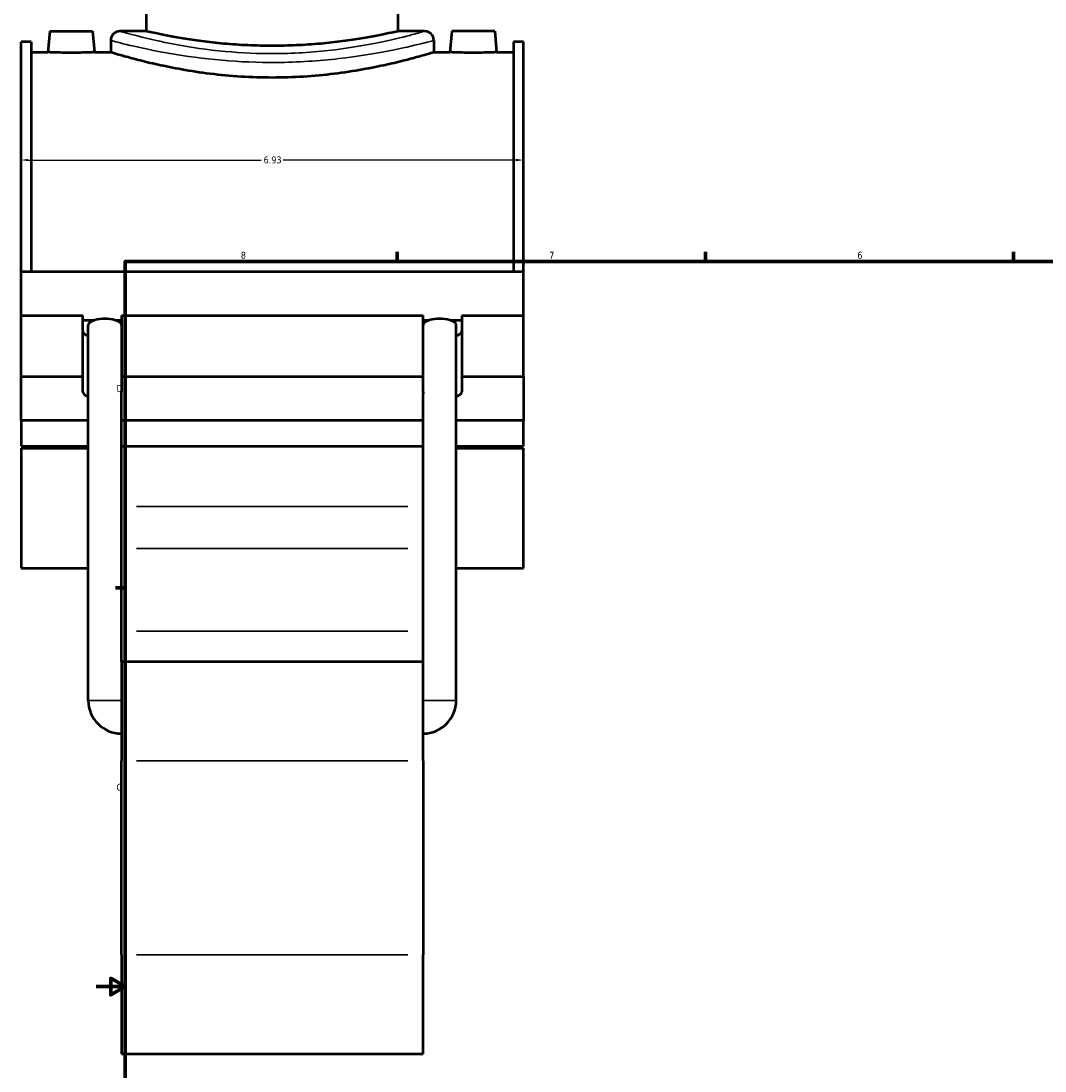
# Model space of a CAD drawing. Header units: inches. Extents: x -0.9 to 58.8, y -1.4 to 57.2.
# Tile 2 of 9: x -0.9 to 13.2, y 9.8 to 24.3. Entities that reach past the tile are written whole.
import ezdxf

# ---------------------------------------------------------------- set-up
doc = ezdxf.new("R2010")
doc.units = ezdxf.units.IN
doc.header["$MEASUREMENT"] = 0
for name, color, linetype, lineweight in [('Border (ANSI)', 7, 'Continuous', 70), ('Dimension (ANSI)', 7, 'Continuous', 25), ('Visible (ANSI)', 7, 'Continuous', 50), ('Visible Narrow (ANSI)', 7, 'Continuous', 35)]:
    doc.layers.add(name, color=color, linetype=linetype, lineweight=lineweight)
doc.styles.add('Note Text (ANSI)', font='tahoma.ttf')
doc.dimstyles.new('Default (ANSI)', dxfattribs={"dimtxt": 0.094488, "dimasz": 0.098425, "dimexe": 0.125, "dimexo": 0.0625, "dimgap": 0.031496, "dimtad": 0, "dimtih": 1, "dimtoh": 1, "dimrnd": 1e-08, "dimzin": 4, "dimdsep": 46, "dimtxsty": 'Note Text (ANSI)', "dimcen": 0.09, "dimdle": 0.393701, "dimclrd": 256, "dimclre": 256, "dimclrt": 5, "dimadec": 0, "dimazin": 1, "dimtfac": 1, "dimtofl": 0, "dimtmove": 0, "dimatfit": 3, "dimfxl": 1, "dimtolj": 1, "dimtzin": 4, "dimlwd": -1, "dimlwe": -1, "dimarcsym": 0})

# ---------------------------------------------------------------- blocks, each defined once
blk = doc.blocks.new('Borders Default Border')
at = {"layer": 'Border (ANSI)'}
for p, q in [((4.25, 21), (4.25, 21.134)), ((8.5, 21), (8.5, 21.134)), ((12.75, 21), (12.75, 21.134)), ((0.5, 16.5), (0.366, 16.5))]:
    blk.add_line(p, q, dxfattribs=at)
at = {"layer": 'Border (ANSI)', "flags": 128}
for points in [[(0.5, 1), (0.5, 21), (33.5, 21), (33.5, 1), (0.5, 1)], [(0.1, 11), (0.5, 11), (0.3, 11.115), (0.3, 10.885), (0.5, 11)]]:
    blk.add_lwpolyline(points, dxfattribs=at)
at = {"layer": 'Border (ANSI)', "color": 5, "true_color": 0x0000ff, "char_height": 0.0945, "attachment_point": 7, "style": 'Note Text (ANSI)'}
for s, insert in [('8', (2.094, 21.038)), ('7', (6.346, 21.04)), ('6', (10.595, 21.038)), ('D', (0.378, 19.203)), ('C', (0.378, 13.701))]:
    blk.add_mtext(s, dxfattribs=dict(at, insert=insert))
blk = doc.blocks.new('*D10')
at = {"layer": 'Defpoints', "color": 0, "transparency": 16777216}
for p in [(5.992, 22.399), (-0.938, 21.877), (5.992, 21.877)]:
    blk.add_point(p, dxfattribs=at)
at = {"layer": 'Dimension (ANSI)', "transparency": 16777216}
for p, q in [((-0.84, 22.399), (2.376, 22.399)), ((5.893, 22.399), (2.678, 22.399))]:
    blk.add_line(p, q, dxfattribs=at)
for points in [[(-0.84, 22.415), (-0.84, 22.383), (-0.938, 22.399)], [(5.893, 22.415), (5.893, 22.383), (5.992, 22.399)]]:
    blk.add_solid(points, dxfattribs=at)
at = {"layer": 'Dimension (ANSI)', "color": 5, "transparency": 16777216, "insert": (2.407, 22.448), "char_height": 0.0945, "attachment_point": 1, "style": 'Note Text (ANSI)'}
blk.add_mtext('\\A1;6.93', dxfattribs=at)

msp = doc.modelspace()

# ---------------------------------------------------------------- linework, layer by layer
at = {"layer": 'Visible (ANSI)'}
for p, q in [((0.791, 24.176), (0.791, 24.457)), ((4.263, 24.176), (4.263, 24.457)), ((-0.54, 24.175), (-0.566, 23.886)), ((-0.54, 24.175), (0.05, 24.175)), ((0.05, 24.175), (0.075, 23.886)), ((0.299, 24.048), (0.299, 23.886)), ((0.791, 24.176), (0.426, 24.176)), ((4.628, 24.176), (4.263, 24.176)), ((4.755, 24.048), (4.755, 23.886)), ((5.004, 24.175), (4.978, 23.886)), ((5.594, 24.175), (5.004, 24.175)), ((5.594, 24.175), (5.619, 23.886)), ((-0.938, 20.862), (-0.938, 24.031)), ((-0.8, 24.031), (-0.938, 24.031)), ((-0.8, 24.031), (-0.8, 20.862)), ((5.853, 24.031), (5.853, 20.862)), ((5.992, 24.031), (5.853, 24.031)), ((5.992, 20.862), (5.992, 24.031)), ((-0.8, 23.886), (-0.566, 23.886)), ((0.075, 23.886), (0.299, 23.886)), ((4.755, 23.886), (4.978, 23.886)), ((5.619, 23.886), (5.853, 23.886)), ((-0.938, 20.862), (5.992, 20.862)), ((-0.938, 20.253), (-0.938, 20.862)), ((5.992, 20.253), (5.992, 20.862)), ((-0.938, 20.253), (-0.087, 20.253)), ((-0.938, 19.415), (-0.938, 20.253)), ((-0.087, 19.415), (-0.087, 20.253)), ((-0.087, 20.192), (0.08, 20.192)), ((0.358, 20.192), (0.448, 20.192)), ((0.448, 20.253), (0.448, 19.415)), ((0.448, 20.253), (4.606, 20.253)), ((4.606, 19.415), (4.606, 20.253)), ((4.606, 20.192), (4.696, 20.192)), ((4.974, 20.192), (5.141, 20.192)), ((5.141, 20.253), (5.141, 19.415)), ((5.141, 20.253), (5.992, 20.253)), ((5.992, 19.415), (5.992, 20.253)), ((-0.011, 14.947), (-0.011, 20.125)), ((5.064, 14.947), (5.064, 20.125)), ((-0.938, 19.415), (-0.087, 19.415)), ((-0.938, 18.805), (-0.938, 19.415)), ((-0.087, 19.202), (-0.087, 19.415)), ((0.448, 19.415), (0.448, 19.202)), ((0.448, 19.415), (4.606, 19.415)), ((4.606, 19.202), (4.606, 19.415)), ((5.141, 19.415), (5.141, 19.202)), ((5.141, 19.415), (5.992, 19.415)), ((5.992, 19.415), (5.992, 18.805)), ((0.448, 15.482), (0.448, 19.177)), ((4.606, 15.482), (4.606, 19.177)), ((-0.011, 18.805), (-0.938, 18.805)), ((-0.938, 18.805), (-0.938, 18.452)), ((4.606, 18.805), (0.448, 18.805)), ((5.992, 18.805), (5.064, 18.805)), ((5.992, 18.452), (5.992, 18.805)), ((-0.938, 18.452), (-0.011, 18.452)), ((-0.938, 18.424), (-0.938, 16.769)), ((-0.938, 18.424), (-0.011, 18.424)), ((0.448, 18.452), (4.606, 18.452)), ((5.064, 18.452), (5.992, 18.452)), ((5.064, 18.424), (5.992, 18.424)), ((5.992, 16.769), (5.992, 18.424)), ((-0.938, 16.769), (-0.011, 16.769)), ((5.064, 16.769), (5.992, 16.769)), ((0.448, 15.482), (0.448, 14.114)), ((0.448, 15.482), (4.606, 15.482)), ((4.606, 14.114), (4.606, 15.482)), ((0.448, 11.44), (0.448, 14.114)), ((4.606, 14.114), (4.606, 11.44)), ((0.448, 11.44), (0.448, 10.071)), ((4.606, 10.071), (4.606, 11.44)), ((0.448, 10.071), (4.606, 10.071))]:
    msp.add_line(p, q, dxfattribs=at)
for centre, radius, start, end in [((0.426, 24.048), 0.127, 90, 180), ((4.628, 24.048), 0.127, 0, 90), ((0.448, 14.947), 0.458, 180, 270), ((4.606, 14.947), 0.458, 270, 0)]:
    msp.add_arc(centre, radius, start, end, dxfattribs=at)
for centre, major_axis, ratio, start_param, end_param in [((0.219, 20.125), (0.229, 0), 0.36397, 2.222936, 3.141593), ((0.219, 20.125), (0.229, 0), 0.36397, 0.918657, 2.222936), ((0.219, 20.125), (0.229, 0), 0.36397, 0, 0.918657), ((4.835, 20.125), (0.229, 0), 0.36397, 2.222936, 3.141593), ((4.835, 20.125), (0.229, 0), 0.36397, 0.918657, 2.222936), ((4.835, 20.125), (0.229, 0), 0.36397, 0, 0.918657), ((0.18, 20.039), (-0.267, 0), 0.34202, 0, 0.775193), ((4.873, 20.039), (0.267, 0), 0.34202, 5.507992, 6.283185), ((0.18, 19.202), (-0.267, 0), 0.34202, 0, 0.775193), ((0.18, 19.202), (0.267, 0), 0.34202, 6.145951, 6.283185), ((0.219, 19.177), (0.229, 0), 0.36397, 0, 0.148249), ((4.873, 19.202), (-0.267, 0), 0.34202, 0, 0.137234), ((4.835, 19.177), (0.229, 0), 0.36397, 2.993344, 3.141593), ((4.873, 19.202), (0.267, 0), 0.34202, 5.507992, 6.283185)]:
    msp.add_ellipse(centre, major_axis=major_axis, ratio=ratio, start_param=start_param, end_param=end_param, dxfattribs=at)
for points, knots in [([(4.263, 24.176), (4.263, 24.176), (4.252, 24.173), (4.208, 24.163), (4.174, 24.156), (4.086, 24.137), (4.03, 24.126), (3.903, 24.101), (3.831, 24.088), (3.677, 24.063), (3.591, 24.05), (3.401, 24.025), (3.299, 24.013), (3.085, 23.994), (2.974, 23.986), (2.749, 23.976), (2.636, 23.974), (2.417, 23.974), (2.304, 23.976), (2.08, 23.986), (1.968, 23.994), (1.755, 24.013), (1.652, 24.025), (1.463, 24.05), (1.376, 24.063), (1.223, 24.088), (1.15, 24.101), (1.023, 24.126), (0.968, 24.137), (0.879, 24.156), (0.846, 24.163), (0.802, 24.173), (0.791, 24.176), (0.791, 24.176)], [6.668636, 6.668636, 6.668636, 6.668636, 7.502174, 7.502174, 8.335713, 8.335713, 9.169251, 9.169251, 10.002789, 10.002789, 10.83641, 10.83641, 11.670031, 11.670031, 12.503652, 12.503652, 13.337272, 13.337272, 14.170893, 14.170893, 15.004514, 15.004514, 15.838135, 15.838135, 16.671756, 16.671756, 17.505294, 17.505294, 18.338832, 18.338832, 19.172371, 19.172371, 20.005909, 20.005909, 20.005909, 20.005909]), ([(0.075, 23.886), (0.075, 23.886), (0.067, 23.885), (0.035, 23.884), (0.01, 23.883), (-0.047, 23.881), (-0.083, 23.88), (-0.162, 23.879), (-0.205, 23.878), (-0.285, 23.878), (-0.328, 23.879), (-0.408, 23.88), (-0.444, 23.881), (-0.5, 23.883), (-0.525, 23.884), (-0.558, 23.885), (-0.566, 23.886), (-0.566, 23.886)], [1.228472, 1.228472, 1.228472, 1.228472, 1.535522, 1.535522, 1.842572, 1.842572, 2.149758, 2.149758, 2.456944, 2.456944, 2.76413, 2.76413, 3.071316, 3.071316, 3.378366, 3.378366, 3.685416, 3.685416, 3.685416, 3.685416]), ([(4.755, 23.886), (4.755, 23.886), (4.741, 23.881), (4.685, 23.864), (4.641, 23.851), (4.527, 23.819), (4.457, 23.799), (4.293, 23.757), (4.201, 23.734), (4.004, 23.691), (3.893, 23.668), (3.65, 23.625), (3.519, 23.605), (3.245, 23.571), (3.102, 23.557), (2.813, 23.539), (2.668, 23.535), (2.386, 23.535), (2.241, 23.539), (1.952, 23.557), (1.809, 23.571), (1.535, 23.605), (1.403, 23.625), (1.161, 23.668), (1.05, 23.691), (0.853, 23.734), (0.76, 23.757), (0.597, 23.799), (0.526, 23.819), (0.412, 23.851), (0.369, 23.864), (0.312, 23.881), (0.299, 23.886), (0.299, 23.886)], [8.587648, 8.587648, 8.587648, 8.587648, 9.660928, 9.660928, 10.734208, 10.734208, 11.807488, 11.807488, 12.880768, 12.880768, 13.9544, 13.9544, 15.028032, 15.028032, 16.101664, 16.101664, 17.175297, 17.175297, 18.248929, 18.248929, 19.322561, 19.322561, 20.396193, 20.396193, 21.469825, 21.469825, 22.543105, 22.543105, 23.616385, 23.616385, 24.689665, 24.689665, 25.762945, 25.762945, 25.762945, 25.762945]), ([(5.619, 23.886), (5.619, 23.886), (5.611, 23.885), (5.579, 23.884), (5.554, 23.883), (5.497, 23.881), (5.461, 23.88), (5.382, 23.879), (5.339, 23.878), (5.299, 23.878), (5.259, 23.878), (5.216, 23.879), (5.136, 23.88), (5.1, 23.881), (5.044, 23.883), (5.019, 23.884), (4.986, 23.885), (4.978, 23.886), (4.978, 23.886)], [3.685416, 3.685416, 3.685416, 3.685416, 3.992466, 3.992466, 4.299516, 4.299516, 4.606701, 4.606701, 4.913887, 4.913887, 4.913887, 5.221073, 5.221073, 5.528259, 5.528259, 5.835309, 5.835309, 6.142359, 6.142359, 6.142359, 6.142359])]:
    msp.add_open_spline(points, degree=3, knots=knots, dxfattribs=at)
for points in [[(0.448, 19.389), (0.448, 19.326), (0.447, 19.258), (0.445, 19.189)], [(4.608, 19.189), (4.607, 19.258), (4.606, 19.326), (4.606, 19.389)]]:
    msp.add_open_spline(points, degree=3, dxfattribs=at)
at = {"layer": 'Visible Narrow (ANSI)'}
for p, q in [((4.398, 17.621), (0.656, 17.621)), ((0.656, 17.044), (4.398, 17.044)), ((0.656, 15.902), (4.398, 15.902)), ((0.445, 14.947), (-0.008, 14.947)), ((4.609, 14.947), (5.061, 14.947)), ((0.656, 14.114), (4.398, 14.114)), ((4.398, 11.44), (0.656, 11.44))]:
    msp.add_line(p, q, dxfattribs=at)
for points, knots in [([(0.299, 24.048), (0.299, 24.048), (0.302, 24.048), (0.337, 24.038), (0.427, 24.014), (0.707, 23.948), (0.895, 23.906), (1.331, 23.831), (1.576, 23.797), (2.077, 23.754), (2.33, 23.743), (2.88, 23.747), (3.177, 23.767), (3.708, 23.827), (3.945, 23.867), (4.322, 23.942), (4.47, 23.976), (4.665, 24.024), (4.723, 24.04), (4.752, 24.048), (4.755, 24.048), (4.755, 24.048)], [-42.914473, -42.914473, -42.914473, -42.914473, -42.395393, -42.395393, -40.201631, -40.201631, -38.066536, -38.066536, -36.043616, -36.043616, -34.196486, -34.196486, -32.012515, -32.012515, -29.902805, -29.902805, -27.958423, -27.958423, -26.267113, -26.267113, -25.748677, -25.748677, -25.748677, -25.748677]), ([(4.628, 24.176), (4.628, 24.176), (4.624, 24.175), (4.597, 24.167), (4.543, 24.151), (4.359, 24.102), (4.22, 24.067), (3.864, 23.991), (3.64, 23.951), (3.14, 23.889), (2.86, 23.869), (2.341, 23.865), (2.102, 23.876), (1.63, 23.92), (1.399, 23.955), (0.988, 24.031), (0.811, 24.073), (0.547, 24.141), (0.463, 24.165), (0.429, 24.175), (0.426, 24.176), (0.426, 24.176)], [25.748677, 25.748677, 25.748677, 25.748677, 26.267113, 26.267113, 27.958423, 27.958423, 29.902805, 29.902805, 32.012515, 32.012515, 34.196486, 34.196486, 36.043616, 36.043616, 38.066536, 38.066536, 40.201631, 40.201631, 42.395393, 42.395393, 42.914473, 42.914473, 42.914473, 42.914473])]:
    msp.add_open_spline(points, degree=3, knots=knots, dxfattribs=at)

# ---------------------------------------------------------------- block references
msp.add_blockref('Borders Default Border', (0, 0))

# ---------------------------------------------------------------- dimensions: what is measured, and where the dimension line sits
at = {"layer": 'Dimension (ANSI)'}
dim = msp.add_linear_dim(base=(5.992, 22.399), p1=(-0.938, 21.877), p2=(5.992, 21.877), angle=180, dimstyle='Default (ANSI)', override={"dimgap": 0.031496, "dimtih": 0, "dimtoh": 0, "dimdec": 2, "dimse1": 1, "dimse2": 1, "dimtol": 0, "dimlim": 0, "dimtp": 0, "dimtm": 0, "dimtdec": 2, "dimatfit": 1}, dxfattribs=at)
dim.commit()
dim.dimension.update_dxf_attribs({"geometry": '*D10', "text_midpoint": (2.527, 22.399), "dimtype": 160})

doc.saveas('drawing.dxf')
